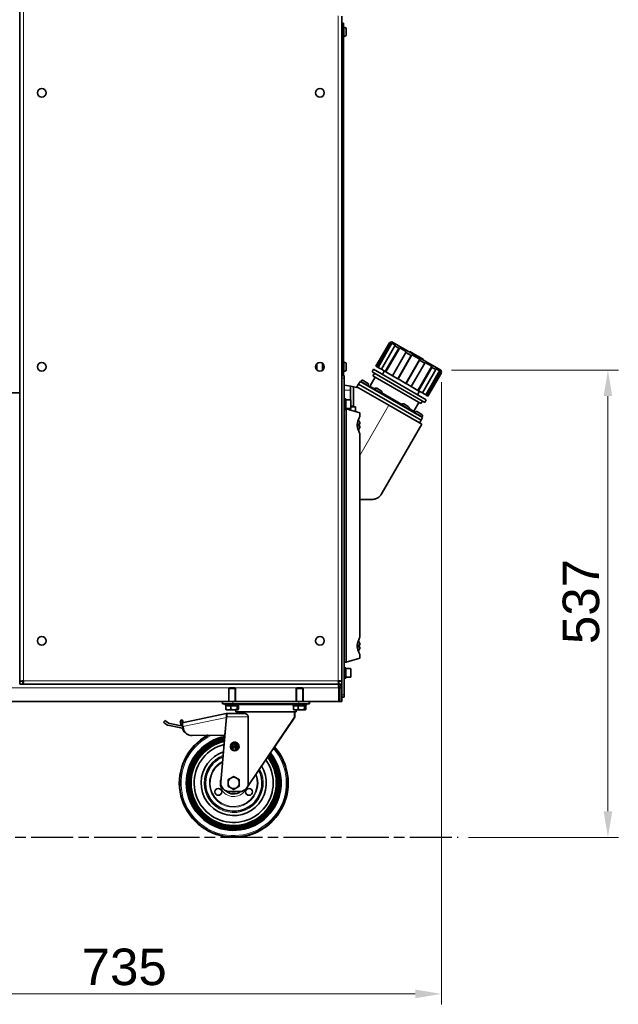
# Model space of a CAD drawing. Header units: millimetres. Extents: x 0 to 5040, y 0 to 3564.
# Tile 41 of 43: x 3025 to 3713, y 1543 to 2675. Entities that reach past the tile are written whole.
import ezdxf

# ---------------------------------------------------------------- set-up
doc = ezdxf.new("R2010")
doc.units = ezdxf.units.MM
doc.header["$LTSCALE"] = 12
doc.linetypes.add('CHAIN', pattern=[0.3543, 0.2362, -0.0295, 0.0591, -0.0295])
doc.linetypes.add('DOUBLE_DASH_CHAIN', pattern=[1.2403, 0.6614, -0.0827, 0.1654, -0.0827, 0.1654, -0.0827])
for name, color, linetype, lineweight, true_color in [('Filettatura(ISO)', 3, 'Continuous', 9, 0x00ff00), ('Quote(ISO)', 7, 'Continuous', 25, 0x80ff00), ('Spigoli tangenti visibili(ISO)', 7, 'Continuous', 15, 0x00803f)]:
    doc.layers.add(name, color=color, linetype=linetype, lineweight=lineweight, true_color=true_color)
doc.layers.add('Piano di lavoro(ISO)', color=7, linetype='DOUBLE_DASH_CHAIN', lineweight=25)
doc.layers.add('Spigoli visibili(ISO)', color=7, linetype='Continuous', lineweight=35)
doc.styles.add('Corrente-BSI', font='arial.ttf')
doc.dimstyles.new('DEFAULT-ISO', dxfattribs={"dimscale": 12, "dimtxt": 3.5, "dimasz": 2.5, "dimexe": 1, "dimexo": 1, "dimgap": 0.762, "dimtad": 1, "dimtoh": 1, "dimrnd": 1e-08, "dimtxsty": 'Corrente-BSI', "dimcen": 0.09, "dimdle": 10, "dimclrd": 7, "dimclre": 7, "dimclrt": 7, "dimazin": 2, "dimtfac": 0.571429, "dimtmove": 0, "dimatfit": 3, "dimfxl": 1, "dimtolj": 1, "dimlwd": 5, "dimlwe": 5, "dimarcsym": 0})

# ---------------------------------------------------------------- blocks, each defined once
blk = doc.blocks.new('*D14')
at = {"layer": 'Defpoints', "color": 0, "linetype": 'Continuous', "transparency": 16777216}
for p in [(3509, 2272.1), (3701, 2272.1), (3528.8, 1734.8)]:
    blk.add_point(p, dxfattribs=at)
at = {"layer": 'Quote(ISO)', "color": 7, "linetype": 'Continuous', "lineweight": 5, "transparency": 16777216}
for p, q in [((3521, 2272.1), (3713, 2272.1)), ((3701, 1764.8), (3701, 2242.1)), ((3540.8, 1734.8), (3713, 1734.8))]:
    blk.add_line(p, q, dxfattribs=at)
at = {"layer": 'Quote(ISO)', "color": 7, "linetype": 'Continuous', "transparency": 16777216}
for points in [[(3696, 2242.1), (3706, 2242.1), (3701, 2272.1)], [(3696, 1764.8), (3706, 1764.8), (3701, 1734.8)]]:
    blk.add_solid(points, dxfattribs=at)
at = {"layer": 'Quote(ISO)', "color": 7, "linetype": 'Continuous', "lineweight": 9, "transparency": 16777216, "insert": (3648.9, 1957), "char_height": 42, "attachment_point": 1, "rotation": 90, "style": 'Corrente-BSI'}
blk.add_mtext('\\A1;537', dxfattribs=at)
blk = doc.blocks.new('*D15')
at = {"layer": 'Defpoints', "color": 0, "linetype": 'Continuous', "transparency": 16777216}
for p in [(3509.5, 2270), (2774.9, 1890.8), (3509.5, 1554.8)]:
    blk.add_point(p, dxfattribs=at)
at = {"layer": 'Quote(ISO)', "color": 7, "linetype": 'Continuous', "lineweight": 5, "transparency": 16777216}
for p, q in [((3509.5, 2258), (3509.5, 1542.8)), ((2774.9, 1878.8), (2774.9, 1542.8)), ((2804.9, 1554.8), (3479.5, 1554.8))]:
    blk.add_line(p, q, dxfattribs=at)
at = {"layer": 'Quote(ISO)', "color": 7, "linetype": 'Continuous', "transparency": 16777216}
for points in [[(2804.9, 1559.8), (2804.9, 1549.8), (2774.9, 1554.8)], [(3479.5, 1559.8), (3479.5, 1549.8), (3509.5, 1554.8)]]:
    blk.add_solid(points, dxfattribs=at)
at = {"layer": 'Quote(ISO)', "color": 7, "linetype": 'Continuous', "lineweight": 9, "transparency": 16777216, "insert": (3095.8, 1606.9), "char_height": 42, "attachment_point": 1, "style": 'Corrente-BSI'}
blk.add_mtext('\\A1;735', dxfattribs=at)
blk = doc.blocks.new('*D16')
at = {"layer": 'Defpoints', "color": 0, "linetype": 'Continuous', "transparency": 16777216}
for p in [(2510.9, 2955.8), (3028.3, 2955.8), (2674.5, 1734.8)]:
    blk.add_point(p, dxfattribs=at)
at = {"layer": 'Quote(ISO)', "color": 7, "linetype": 'Continuous', "lineweight": 5, "transparency": 16777216}
for p, q in [((3016.3, 2955.8), (2498.9, 2955.8)), ((2510.9, 1764.8), (2510.9, 2925.8)), ((2662.5, 1734.8), (2498.9, 1734.8))]:
    blk.add_line(p, q, dxfattribs=at)
at = {"layer": 'Quote(ISO)', "color": 7, "linetype": 'Continuous', "transparency": 16777216}
for points in [[(2505.9, 2925.8), (2515.9, 2925.8), (2510.9, 2955.8)], [(2505.9, 1764.8), (2515.9, 1764.8), (2510.9, 1734.8)]]:
    blk.add_solid(points, dxfattribs=at)
at = {"layer": 'Quote(ISO)', "color": 7, "linetype": 'Continuous', "lineweight": 9, "transparency": 16777216, "insert": (2459.5, 2288.6), "char_height": 42, "attachment_point": 1, "rotation": 90, "style": 'Corrente-BSI'}
blk.add_mtext('\\A1;1221', dxfattribs=at)

msp = doc.modelspace()

# ---------------------------------------------------------------- linework, layer by layer
at = {"layer": 'Filettatura(ISO)'}
for p, q in [((3265.603, 1906.708), (3265.603, 1890.831)), ((3272.115, 1890.831), (3272.115, 1906.708)), ((3343.103, 1906.708), (3343.103, 1890.831)), ((3349.615, 1890.831), (3349.615, 1906.708))]:
    msp.add_line(p, q, dxfattribs=at)
at = {"layer": 'Piano di lavoro(ISO)', "linetype": 'CHAIN', "ltscale": 17.075924}
msp.add_line((2674.537, 1734.831), (3528.782, 1734.831), dxfattribs=at)
at = {"layer": 'Spigoli tangenti visibili(ISO)'}
for p, q in [((3028.859, 2951.831), (3028.859, 1914.831)), ((3390.859, 1914.831), (3390.859, 2679.174)), ((3394.859, 2667.831), (3396.859, 2667.831)), ((3397.599, 2655.581), (3397.599, 2666.081)), ((3478.852, 2289.439), (3479.102, 2289.872)), ((3482.766, 2287.179), (3483.016, 2287.612)), ((3366.459, 2279.497), (3366.459, 2272.165)), ((3397.599, 2270.581), (3397.599, 2281.081)), ((3396.859, 2268.831), (3394.859, 2268.831)), ((3394.859, 2262.831), (3397.859, 2262.831)), ((3417.068, 2259.407), (3425.295, 2254.657)), ((3427.494, 2253.965), (3432.968, 2250.804)), ((3404.859, 2248.831), (3397.859, 2248.831)), ((3432.657, 2250.407), (3440.884, 2245.657)), ((3441.073, 2246.125), (3464.145, 2232.804)), ((3404.859, 2227.831), (3404.859, 2237.831)), ((3449.224, 2231.604), (3415.859, 2173.814)), ((3463.834, 2232.407), (3472.061, 2227.657)), ((3410.259, 2224.544), (3410.259, 2229.831)), ((3472.249, 2228.125), (3477.723, 2224.965)), ((3479.422, 2223.407), (3487.649, 2218.657)), ((3404.859, 1918.831), (3404.859, 1928.831)), ((3028.859, 1914.831), (3390.859, 1914.831)), ((3391.445, 1906.831), (2778.273, 1906.831)), ((3392.859, 1904.831), (3391.445, 1904.831)), ((3269.609, 1888.331), (3269.609, 1890.831)), ((3345.609, 1888.331), (3345.609, 1890.831)), ((3392.859, 1894.831), (3391.445, 1894.831)), ((3397.859, 1898.831), (3394.859, 1898.831)), ((3338.359, 1887.918), (3276.859, 1887.918)), ((3262.296, 1872.771), (3212.268, 1862.137)), ((3262.443, 1872.749), (3262.292, 1872.716)), ((3262.494, 1873.331), (3287.286, 1873.331))]:
    msp.add_line(p, q, dxfattribs=at)
for radius, start, end in [(61.858, 117.634757, 41.350008), (60.514, 114.97325, 41.017867), (34, 110.649059, 28.63561), (27.99, 116.72628, 22.067925), (27.05, 117.965849, 20.719652), (15.7, 154.678637, 334.77851), (10.7, 249.160306, 290.839694)]:
    msp.add_arc((3270.609, 1797.331), radius, start, end, dxfattribs=at)
at = {"layer": 'Spigoli visibili(ISO)'}
for p, q in [((3024.859, 2245.831), (3024.859, 2952.417)), ((3394.859, 2678.92), (3394.859, 2670.429)), ((3396.859, 2670.831), (3394.859, 2670.831)), ((3394.859, 2667.831), (3394.859, 2670.429)), ((3394.859, 2667.831), (3394.859, 2268.831)), ((3396.859, 2670.831), (3396.859, 2667.831)), ((3396.859, 2268.831), (3396.859, 2667.831)), ((3397.599, 2666.081), (3396.859, 2666.081)), ((3400.159, 2663.521), (3400.159, 2658.141)), ((3397.599, 2655.581), (3396.859, 2655.581)), ((3434.121, 2276.581), (3449.621, 2303.428)), ((3435.761, 2275.634), (3451.261, 2302.481)), ((3436.619, 2275.139), (3452.619, 2302.852)), ((3440.503, 2272.897), (3456.003, 2299.744)), ((3449.621, 2303.428), (3451.261, 2302.481)), ((3450.614, 2304.01), (3450.409, 2303.655)), ((3452.663, 2304.559), (3450.614, 2304.01)), ((3450.614, 2304.01), (3450.955, 2303.812)), ((3452.619, 2302.852), (3457.09, 2300.271)), ((3508.955, 2272.059), (3452.663, 2304.559)), ((3456.003, 2299.744), (3460.483, 2297.157)), ((3444.983, 2270.31), (3460.483, 2297.157)), ((3445.635, 2269.934), (3461.635, 2297.646)), ((3453.196, 2265.568), (3468.696, 2292.415)), ((3459.317, 2262.034), (3474.817, 2288.881)), ((3459.588, 2261.878), (3475.588, 2289.591)), ((3461.635, 2297.646), (3469.379, 2293.176)), ((3468.696, 2292.415), (3474.817, 2288.881)), ((3473.237, 2293.258), (3472.987, 2292.825)), ((3479.102, 2289.872), (3473.237, 2293.258)), ((3475.588, 2289.591), (3484.529, 2284.428)), ((3479.102, 2289.872), (3483.016, 2287.612)), ((3488.881, 2284.226), (3483.016, 2287.612)), ((3365.459, 2273.456), (3365.459, 2278.206)), ((3372.859, 2271.831), (3372.859, 2279.831)), ((3372.859, 2279.181), (3373.571, 2279.181)), ((3397.599, 2281.081), (3396.859, 2281.081)), ((3400.159, 2278.521), (3400.159, 2273.141)), ((3435.761, 2275.634), (3434.121, 2276.581)), ((3435.761, 2275.634), (3436.619, 2275.139)), ((3468.529, 2256.716), (3484.529, 2284.428)), ((3468.8, 2256.559), (3484.3, 2283.406)), ((3474.921, 2253.025), (3490.421, 2279.872)), ((3482.482, 2248.66), (3498.482, 2276.373)), ((3484.3, 2283.406), (3490.421, 2279.872)), ((3488.881, 2284.226), (3488.631, 2283.792)), ((3490.739, 2280.843), (3498.482, 2276.373)), ((3394.859, 2266.233), (3394.859, 2268.831)), ((3394.859, 2266.233), (3394.859, 2265.831)), ((3394.859, 2262.831), (3394.859, 2265.831)), ((3397.859, 2265.831), (3394.859, 2265.831)), ((3397.599, 2270.581), (3396.859, 2270.581)), ((3396.859, 2268.831), (3396.859, 2265.831)), ((3397.859, 2265.831), (3397.859, 2262.831)), ((3431.498, 2272.9), (3429.748, 2269.869)), ((3490.37, 2234.869), (3429.748, 2269.869)), ((3432.503, 2268.278), (3430.803, 2265.333)), ((3485.914, 2233.515), (3430.803, 2265.333)), ((3492.12, 2237.9), (3431.498, 2272.9)), ((3440.503, 2272.897), (3436.619, 2275.139)), ((3444.983, 2270.31), (3440.503, 2272.897)), ((3443.851, 2270.963), (3441.601, 2267.066)), ((3444.983, 2270.31), (3445.635, 2269.934)), ((3453.196, 2265.568), (3445.635, 2269.934)), ((3459.317, 2262.034), (3453.196, 2265.568)), ((3483.134, 2248.284), (3498.634, 2275.13)), ((3487.615, 2245.697), (3503.115, 2272.544)), ((3491.498, 2243.454), (3507.498, 2271.167)), ((3492.356, 2242.959), (3507.856, 2269.806)), ((3493.996, 2242.012), (3509.496, 2268.859)), ((3498.634, 2275.13), (3503.115, 2272.544)), ((3503.028, 2273.748), (3507.498, 2271.167)), ((3507.856, 2269.806), (3509.496, 2268.859)), ((3508.955, 2272.059), (3509.504, 2270.01)), ((3509.162, 2270.207), (3509.504, 2270.01)), ((3509.504, 2270.01), (3509.299, 2269.655)), ((3394.859, 2262.831), (3394.859, 1898.831)), ((3397.859, 1898.831), (3397.859, 2262.831)), ((3405.361, 2253.434), (3397.859, 2254.821)), ((3405.361, 2253.434), (3408.359, 2252.879)), ((3408.359, 2229.831), (3408.359, 2252.879)), ((3414.266, 2251.787), (3408.359, 2252.879)), ((3412.419, 2252.854), (3414.169, 2255.885)), ((3412.419, 2252.854), (3414.266, 2251.787)), ((3414.169, 2255.885), (3415.919, 2258.916)), ((3414.169, 2255.885), (3486.049, 2214.385)), ((3414.169, 2255.885), (3486.049, 2214.385)), ((3415.919, 2258.916), (3487.799, 2217.416)), ((3416.568, 2258.541), (3417.068, 2259.407)), ((3419.527, 2260.066), (3424.637, 2257.116)), ((3424.795, 2253.791), (3425.295, 2254.657)), ((3427.494, 2253.965), (3433.244, 2263.924)), ((3459.317, 2262.034), (3459.588, 2261.878)), ((3468.529, 2256.716), (3459.588, 2261.878)), ((3468.529, 2256.716), (3468.8, 2256.559)), ((3474.921, 2253.025), (3468.8, 2256.559)), ((3482.482, 2248.66), (3474.921, 2253.025)), ((3024.859, 2245.831), (2799.859, 2245.831)), ((3024.859, 1914.245), (3024.859, 2245.831)), ((3404.859, 2248.831), (3404.859, 2237.831)), ((3449.224, 2231.604), (3414.266, 2251.787)), ((3432.157, 2249.541), (3432.657, 2250.407)), ((3435.116, 2251.066), (3440.225, 2248.116)), ((3440.384, 2244.791), (3440.884, 2245.657)), ((3484.266, 2247.63), (3482.016, 2243.733)), ((3482.482, 2248.66), (3483.134, 2248.284)), ((3487.615, 2245.697), (3483.134, 2248.284)), ((3491.498, 2243.454), (3487.615, 2245.697)), ((3491.498, 2243.454), (3492.356, 2242.959)), ((3493.996, 2242.012), (3492.356, 2242.959)), ((3397.859, 2238.831), (3399.459, 2238.831)), ((3399.459, 2238.831), (3399.459, 2226.831)), ((3404.859, 2237.831), (3399.459, 2237.831)), ((3405.459, 2237.231), (3405.459, 2228.431)), ((3405.459, 2230.491), (3407.192, 2230.491)), ((3449.224, 2231.604), (3486.896, 2209.854)), ((3463.334, 2231.541), (3463.834, 2232.407)), ((3466.292, 2233.066), (3471.402, 2230.116)), ((3477.723, 2224.965), (3483.473, 2234.924)), ((3487.614, 2236.459), (3485.914, 2233.515)), ((3492.12, 2237.9), (3490.37, 2234.869)), ((3397.859, 2226.831), (3399.459, 2226.831)), ((3404.859, 2227.831), (3399.459, 2227.831)), ((3399.459, 2227.331), (3399.859, 2227.331)), ((3415.859, 2223.044), (3399.859, 2227.331)), ((3399.859, 2227.331), (3399.859, 1936.331)), ((3404.859, 2225.991), (3404.859, 2227.831)), ((3410.259, 2229.831), (3405.459, 2229.831)), ((3410.859, 2229.231), (3410.859, 2224.384)), ((3415.859, 2218.831), (3415.859, 2223.044)), ((3471.561, 2226.791), (3472.061, 2227.657)), ((3478.922, 2222.541), (3479.422, 2223.407)), ((3481.881, 2224.066), (3486.99, 2221.116)), ((3415.815, 2209.831), (3412.77, 2209.831)), ((3415.815, 2207.831), (3412.77, 2207.831)), ((3440.18, 2128.94), (3486.896, 2209.854)), ((3484.299, 2211.354), (3486.049, 2214.385)), ((3486.049, 2214.385), (3487.799, 2217.416)), ((3487.149, 2217.791), (3487.649, 2218.657)), ((3415.859, 1964.831), (3415.859, 2198.831)), ((3430.298, 2123.321), (3415.859, 2123.321)), ((3415.815, 1955.831), (3412.77, 1955.831)), ((3415.815, 1953.831), (3412.77, 1953.831)), ((3413.359, 1955.831), (3413.359, 1953.831)), ((3397.859, 1936.331), (3399.859, 1936.331)), ((3399.859, 1936.331), (3415.859, 1940.618)), ((3415.859, 1940.618), (3415.859, 1944.831)), ((3397.859, 1929.831), (3399.459, 1929.831)), ((3399.459, 1929.831), (3399.459, 1917.831)), ((3404.859, 1928.831), (3399.459, 1928.831)), ((3405.459, 1928.231), (3405.459, 1919.431)), ((3024.859, 1914.245), (3024.859, 1910.831)), ((3026.859, 1914.245), (3024.859, 1914.245)), ((3392.859, 1914.245), (3390.97, 1914.245)), ((3392.859, 1914.245), (3394.859, 1914.245)), ((3397.859, 1917.831), (3399.459, 1917.831)), ((3404.859, 1918.831), (3399.459, 1918.831)), ((3024.516, 1910.831), (3390.859, 1910.831)), ((3028.273, 1912.831), (3028.273, 1910.831)), ((3391.445, 1910.831), (3028.273, 1910.831)), ((3265.626, 1906.731), (3264.859, 1905.964)), ((3272.859, 1905.964), (3264.859, 1905.964)), ((3264.859, 1890.831), (3264.859, 1905.964)), ((3265.626, 1906.731), (3272.092, 1906.731)), ((3272.092, 1906.731), (3272.859, 1905.964)), ((3272.859, 1890.831), (3272.859, 1905.964)), ((3343.126, 1906.731), (3342.359, 1905.964)), ((3350.359, 1905.964), (3342.359, 1905.964)), ((3342.359, 1890.831), (3342.359, 1905.964)), ((3343.126, 1906.731), (3349.592, 1906.731)), ((3349.592, 1906.731), (3350.359, 1905.964)), ((3350.359, 1890.831), (3350.359, 1905.964)), ((3391.445, 1912.831), (3391.445, 1910.831)), ((3394.859, 1910.831), (3391.445, 1910.831)), ((3391.445, 1906.831), (3391.445, 1890.831)), ((3391.445, 1906.831), (3392.859, 1906.831)), ((3392.859, 1906.831), (3392.859, 1890.831)), ((3392.859, 1906.831), (3394.859, 1906.831)), ((3257.609, 1890.831), (2912.109, 1890.831)), ((3269.609, 1890.831), (3257.609, 1890.831)), ((3257.609, 1888.331), (3257.609, 1890.831)), ((3269.609, 1890.831), (3345.609, 1890.831)), ((3357.609, 1890.831), (3345.609, 1890.831)), ((3357.609, 1888.331), (3357.609, 1890.831)), ((3391.445, 1890.831), (3357.609, 1890.831)), ((3357.859, 1888.331), (3357.859, 1890.831)), ((3392.859, 1890.831), (3391.445, 1890.831)), ((3392.859, 1890.831), (3394.859, 1890.831)), ((3394.859, 1895.831), (3394.859, 1898.831)), ((3394.859, 1895.831), (3397.859, 1895.831)), ((3394.859, 1890.831), (3394.859, 1895.831)), ((3397.859, 1898.831), (3397.859, 1895.831)), ((3269.609, 1888.331), (3257.609, 1888.331)), ((3260.859, 1888.331), (3260.859, 1886.731)), ((3276.859, 1886.731), (3260.859, 1886.731)), ((3261.738, 1886.131), (3261.738, 1882.012)), ((3261.738, 1886.131), (3267.354, 1886.131)), ((3262.359, 1881.431), (3262.224, 1881.509)), ((3262.359, 1881.431), (3264.546, 1881.431)), ((3263.044, 1886.131), (3263.044, 1886.731)), ((3264.546, 1881.431), (3270.914, 1881.431)), ((3267.354, 1886.131), (3267.354, 1882.012)), ((3267.354, 1886.131), (3274.474, 1886.131)), ((3269.609, 1888.331), (3345.609, 1888.331)), ((3270.914, 1881.431), (3275.227, 1881.431)), ((3273.107, 1879.031), (3272.684, 1881.431)), ((3274.474, 1886.131), (3275.979, 1886.131)), ((3274.474, 1886.131), (3274.474, 1882.012)), ((3274.674, 1886.131), (3274.674, 1886.731)), ((3275.227, 1881.431), (3275.359, 1881.431)), ((3275.359, 1881.431), (3275.493, 1881.509)), ((3275.979, 1886.131), (3275.979, 1882.012)), ((3276.859, 1888.331), (3276.859, 1886.731)), ((3338.359, 1887.531), (3276.859, 1887.531)), ((3338.359, 1888.331), (3338.359, 1886.731)), ((3354.359, 1886.731), (3338.359, 1886.731)), ((3339.238, 1886.131), (3339.238, 1882.012)), ((3339.238, 1886.131), (3344.854, 1886.131)), ((3339.859, 1881.431), (3339.724, 1881.509)), ((3339.859, 1881.431), (3342.046, 1881.431)), ((3340.544, 1886.131), (3340.544, 1886.731)), ((3342.046, 1881.431), (3348.414, 1881.431)), ((3342.11, 1879.031), (3342.533, 1881.431)), ((3342.36, 1879.031), (3342.783, 1881.431)), ((3344.854, 1886.131), (3344.854, 1882.012)), ((3344.854, 1886.131), (3351.974, 1886.131)), ((3357.609, 1888.331), (3345.609, 1888.331)), ((3348.414, 1881.431), (3352.727, 1881.431)), ((3351.974, 1886.131), (3353.479, 1886.131)), ((3351.974, 1886.131), (3351.974, 1882.012)), ((3352.174, 1886.131), (3352.174, 1886.731)), ((3352.424, 1886.131), (3352.424, 1886.731)), ((3352.727, 1881.431), (3352.859, 1881.431)), ((3352.859, 1881.431), (3352.993, 1881.509)), ((3352.859, 1881.431), (3352.977, 1881.431)), ((3352.977, 1881.431), (3353.109, 1881.431)), ((3353.109, 1881.431), (3353.243, 1881.509)), ((3353.479, 1886.131), (3353.729, 1886.131)), ((3353.479, 1886.131), (3353.479, 1882.012)), ((3353.729, 1886.131), (3353.729, 1882.012)), ((3354.359, 1888.331), (3354.359, 1886.731)), ((3357.859, 1888.331), (3357.609, 1888.331)), ((3191.716, 1869.273), (3190.063, 1867.397)), ((3195.303, 1866.111), (3191.716, 1869.273)), ((3191.966, 1869.273), (3191.857, 1869.149)), ((3195.553, 1866.111), (3191.966, 1869.273)), ((3210.375, 1869.725), (3209.451, 1867.951)), ((3212.149, 1868.8), (3210.375, 1869.725)), ((3210.625, 1869.725), (3210.572, 1869.622)), ((3212.399, 1868.8), (3210.625, 1869.725)), ((3211.229, 1867.028), (3212.149, 1868.8)), ((3262.108, 1877.331), (3211.333, 1866.538)), ((3211.479, 1867.028), (3212.399, 1868.8)), ((3255.905, 1798.205), (3262.494, 1873.331)), ((3260.519, 1852.457), (3262.296, 1872.771)), ((3262.07, 1868.487), (3261.921, 1868.484)), ((3262.609, 1877.331), (3262.108, 1877.331)), ((3262.108, 1877.331), (3262.524, 1875.375)), ((3262.524, 1875.375), (3262.296, 1872.771)), ((3262.345, 1873.331), (3262.494, 1873.331)), ((3262.494, 1873.331), (3262.609, 1874.634)), ((3262.609, 1877.331), (3283.012, 1877.331)), ((3262.609, 1874.634), (3262.609, 1877.331)), ((3342.11, 1879.031), (3273.107, 1879.031)), ((3274.609, 1879.031), (3274.609, 1877.331)), ((3287.286, 1873.331), (3287.286, 1794.133)), ((3340.609, 1873.091), (3287.286, 1794.133)), ((3340.859, 1873.091), (3317.558, 1838.587)), ((3340.609, 1879.031), (3340.609, 1873.091)), ((3340.859, 1879.031), (3340.859, 1873.091)), ((3342.36, 1879.031), (3342.11, 1879.031)), ((3190.063, 1867.397), (3193.55, 1864.324)), ((3194.941, 1863.634), (3211.691, 1860.261)), ((3212.144, 1862.719), (3195.303, 1866.111)), ((3210.403, 1863.12), (3195.553, 1866.111)), ((3209.272, 1866.595), (3209.812, 1864.154)), ((3211.333, 1866.538), (3211.229, 1867.028)), ((3212.268, 1862.137), (3211.333, 1866.538)), ((3211.572, 1866.589), (3211.479, 1867.028)), ((3211.691, 1860.261), (3212.829, 1857.197)), ((3212.268, 1862.137), (3212.783, 1859.717)), ((3222.739, 1851.798), (3260.519, 1852.457)), ((3222.989, 1851.798), (3240.505, 1852.103)), ((3260.519, 1852.457), (3260.666, 1852.488)), ((3267.289, 1839.941), (3266.11, 1838.72)), ((3266.11, 1838.72), (3266.805, 1838.733)), ((3266.989, 1840.541), (3269.589, 1840.541)), ((3268.509, 1838.762), (3267.289, 1839.941)), ((3267.808, 1838.75), (3268.509, 1838.762)), ((3269.589, 1841.541), (3268.589, 1841.541)), ((3269.589, 1842.141), (3269.589, 1841.541)), ((3270.589, 1842.141), (3269.589, 1842.141)), ((3269.589, 1840.541), (3269.589, 1836.941)), ((3269.589, 1836.941), (3270.589, 1836.941)), ((3270.589, 1841.541), (3270.589, 1842.141)), ((3273.389, 1841.541), (3270.589, 1841.541)), ((3270.589, 1840.541), (3273.389, 1840.541)), ((3270.589, 1836.941), (3270.589, 1840.541)), ((3270.989, 1839.541), (3270.989, 1838.341)), ((3273.389, 1839.541), (3270.989, 1839.541)), ((3270.989, 1838.341), (3272.989, 1836.941)), ((3272.447, 1838.541), (3273.389, 1838.541)), ((3274.732, 1836.941), (3272.447, 1838.541)), ((3272.989, 1836.941), (3274.732, 1836.941)), ((3287.286, 1794.133), (3285.667, 1791.735)), ((3265.867, 1787.331), (3277.379, 1787.331))]:
    msp.add_line(p, q, dxfattribs=at)
for centre, radius in [((3049.859, 2590.831), 5), ((3369.859, 2590.831), 5), ((3049.859, 2275.831), 5), ((3369.859, 2275.831), 5), ((3049.859, 1960.831), 5), ((3369.859, 1960.831), 5), ((3252.855, 1787.081), 3.98), ((3288.362, 1787.081), 3.98)]:
    msp.add_circle(centre, radius, dxfattribs=at)
for centre, radius, start, end in [((3397.599, 2663.521), 2.56, 0, 90), ((3397.599, 2658.141), 2.56, 270, 0), ((3397.599, 2278.521), 2.56, 0, 90), ((3397.599, 2273.141), 2.56, 270, 0), ((3418.627, 2258.507), 1.8, 60, 150), ((3423.737, 2255.557), 1.8, 330, 60), ((3426.195, 2254.715), 1.5, 240, 330), ((3434.216, 2249.507), 1.8, 60, 150), ((3439.325, 2246.557), 1.8, 330, 60), ((3404.859, 2237.231), 0.6, 0, 90), ((3465.392, 2231.507), 1.8, 60, 150), ((3404.859, 2228.431), 0.6, 270, 0), ((3410.259, 2229.231), 0.6, 0, 90), ((3470.502, 2228.557), 1.8, 330, 60), ((3479.023, 2224.215), 1.5, 150, 240), ((3480.981, 2222.507), 1.8, 60, 150), ((3486.09, 2219.557), 1.8, 330, 60), ((3404.334, 2208.831), 11.525, 4.977694, 32.769136), ((3404.334, 2208.831), 11.525, 327.230864, 355.022306), ((3404.334, 1954.831), 11.525, 4.977694, 32.769136), ((3404.334, 1954.831), 11.525, 327.230864, 355.022306), ((3404.859, 1928.231), 0.6, 0, 90), ((3404.859, 1919.431), 0.6, 270, 0), ((3211.225, 1867.027), 2, 152.473946, 192.473946), ((3195.533, 1866.575), 3, 228.612338, 258.612338), ((3211.765, 1864.586), 2, 192.473946, 229.931121), ((3222.564, 1861.796), 10, 192, 271), ((3214.891, 1857.962), 2.2, 200.373213, 261.658448), ((3270.609, 1797.331), 62.5, 118.785475, 41.503475), ((3270.609, 1797.331), 62.343, 118.509791, 41.466172), ((3270.609, 1797.331), 62.098, 118.07298, 41.407757), ((3270.609, 1797.331), 54.5, 100.661276, 39.32276), ((3270.609, 1797.331), 53.527, 100.953661, 39.011206), ((3270.609, 1797.331), 52.231, 101.360992, 38.577066), ((3270.609, 1797.331), 51.258, 101.680739, 38.236187), ((3270.609, 1797.331), 49.962, 102.127148, 37.760145), ((3222.814, 1861.796), 10, 269.283646, 271), ((3270.609, 1797.331), 48.989, 102.478358, 37.385512), ((3270.609, 1797.331), 45.475, 103.878811, 35.890636), ((3271.789, 1839.141), 5, 184.68765, 163.739795), ((3271.789, 1839.141), 4, 185.611357, 143.130102), ((3270.859, 1797.331), 62.5, 269.885386, 41.503475), ((3273.389, 1840.041), 1.5, 270, 90), ((3273.389, 1840.041), 0.5, 270, 90), ((3270.859, 1797.331), 62.343, 308.903319, 41.466172), ((3270.609, 1797.331), 37.5, 108.106078, 31.366912), ((3270.609, 1797.331), 32.5, 111.926517, 27.260178), ((3270.609, 1797.331), 6.5, 120, 180), ((3270.609, 1797.331), 6.5, 60, 120), ((3270.609, 1797.331), 6.5, 0, 60), ((3265.867, 1797.331), 10, 174.987129, 270), ((3270.609, 1797.331), 6.5, 180, 240), ((3270.609, 1797.331), 6.5, 240, 300), ((3270.609, 1797.331), 6.5, 300, 0), ((3277.379, 1797.331), 10, 270, 325.967771), ((3270.609, 1797.331), 12.7, 225.93009, 308.5319)]:
    msp.add_arc(centre, radius, start, end, dxfattribs=at)
for centre, major_axis, start_param, end_param in [((3406.259, 2248.831), (0, -6), 3.83805458, 4.71238898), ((3406.609, 2224.491), (0, -6.5), 2.53490045, 2.74680153)]:
    msp.add_ellipse(centre, major_axis=major_axis, ratio=0.23333333, start_param=start_param, end_param=end_param, dxfattribs=at)
for points in [[(3449.621, 2303.428), (3450.066, 2303.556), (3450.51, 2303.684), (3450.955, 2303.812)], [(3452.619, 2302.852), (3452.166, 2302.728), (3451.714, 2302.605), (3451.261, 2302.481)], [(3456.003, 2299.744), (3456.365, 2299.919), (3456.727, 2300.095), (3457.09, 2300.271)], [(3461.635, 2297.646), (3461.251, 2297.483), (3460.867, 2297.32), (3460.483, 2297.157)], [(3468.696, 2292.415), (3468.924, 2292.669), (3469.151, 2292.922), (3469.379, 2293.176)], [(3475.588, 2289.591), (3475.331, 2289.354), (3475.074, 2289.118), (3474.817, 2288.881)], [(3484.3, 2283.406), (3484.377, 2283.747), (3484.453, 2284.088), (3484.529, 2284.428)], [(3490.739, 2280.843), (3490.633, 2280.52), (3490.527, 2280.196), (3490.421, 2279.872)], [(3498.634, 2275.13), (3498.583, 2275.545), (3498.533, 2275.959), (3498.482, 2276.373)], [(3503.028, 2273.748), (3503.057, 2273.347), (3503.086, 2272.945), (3503.115, 2272.544)], [(3507.856, 2269.806), (3507.737, 2270.26), (3507.618, 2270.714), (3507.498, 2271.167)], [(3509.162, 2270.207), (3509.274, 2269.757), (3509.385, 2269.308), (3509.496, 2268.859)]]:
    msp.add_open_spline(points, degree=3, dxfattribs=at)
for points, knots in [([(3415.859, 2218.831), (3415.859, 2218.831), (3415.705, 2218.568), (3415.15, 2217.537), (3414.755, 2216.771), (3413.989, 2215.029), (3413.561, 2213.925), (3413.086, 2212.088), (3412.956, 2211.445), (3412.78, 2210.14), (3412.735, 2209.478), (3412.735, 2208.184), (3412.78, 2207.522), (3412.956, 2206.218), (3413.086, 2205.575), (3413.561, 2203.737), (3413.989, 2202.634), (3414.755, 2200.891), (3415.15, 2200.125), (3415.705, 2199.095), (3415.859, 2198.831), (3415.859, 2198.831)], [1.54860894, 1.54860894, 1.54860894, 1.54860894, 1.93479201, 1.93479201, 2.32097509, 2.32097509, 2.70909648, 2.70909648, 2.90315718, 2.90315718, 3.09721787, 3.09721787, 3.29127857, 3.29127857, 3.48533926, 3.48533926, 3.87346065, 3.87346065, 4.25964373, 4.25964373, 4.64582681, 4.64582681, 4.64582681, 4.64582681]), ([(3440.18, 2128.94), (3440.18, 2128.94), (3440.171, 2128.924), (3440.146, 2128.883), (3440.132, 2128.859), (3440.085, 2128.783), (3440.052, 2128.729), (3439.947, 2128.564), (3439.873, 2128.451), (3439.643, 2128.113), (3439.474, 2127.884), (3438.94, 2127.212), (3438.528, 2126.766), (3437.178, 2125.526), (3436.069, 2124.785), (3433.61, 2123.727), (3432.219, 2123.383), (3430.578, 2123.324), (3430.438, 2123.321), (3430.298, 2123.321)], [-5.54050213, -5.54050213, -5.54050213, -5.54050213, -5.51443838, -5.51443838, -5.48837463, -5.48837463, -5.43624713, -5.43624713, -5.33199213, -5.33199213, -5.12348213, -5.12348213, -4.70646213, -4.70646213, -3.87242212, -3.87242212, -3.03838212, -3.03838212, -2.96146915, -2.96146915, -2.96146915, -2.96146915]), ([(3415.859, 1964.831), (3415.859, 1964.831), (3415.705, 1964.568), (3415.15, 1963.537), (3414.755, 1962.771), (3413.989, 1961.029), (3413.561, 1959.925), (3413.086, 1958.088), (3412.956, 1957.445), (3412.78, 1956.14), (3412.735, 1955.478), (3412.735, 1954.184), (3412.78, 1953.522), (3412.956, 1952.218), (3413.086, 1951.575), (3413.561, 1949.737), (3413.989, 1948.634), (3414.755, 1946.891), (3415.15, 1946.125), (3415.705, 1945.095), (3415.859, 1944.831), (3415.859, 1944.831)], [7.74304468, 7.74304468, 7.74304468, 7.74304468, 8.12922776, 8.12922776, 8.51541084, 8.51541084, 8.90353223, 8.90353223, 9.09759292, 9.09759292, 9.29165362, 9.29165362, 9.48571431, 9.48571431, 9.679775, 9.679775, 10.06789639, 10.06789639, 10.45407947, 10.45407947, 10.84026255, 10.84026255, 10.84026255, 10.84026255]), ([(3028.859, 1914.831), (3027.585, 1914.712), (3026.329, 1914.594), (3025.593, 1914.475), (3025.119, 1914.398), (3024.859, 1914.322), (3024.859, 1914.245)], [0, 0, 0, 0, 0.95510012, 0.95510012, 0.95510012, 1.57079633, 1.57079633, 1.57079633, 1.57079633]), ([(3028.859, 1914.831), (3028.102, 1914.69), (3027.364, 1914.549), (3027.045, 1914.408), (3026.923, 1914.354), (3026.859, 1914.299), (3026.859, 1914.245)], [0, 0, 0, 0, 1.13581186, 1.13581186, 1.13581186, 1.57079633, 1.57079633, 1.57079633, 1.57079633]), ([(3028.273, 1910.831), (3028.392, 1910.831), (3028.51, 1911.481), (3028.629, 1912.521), (3028.706, 1913.191), (3028.782, 1914.01), (3028.859, 1914.831)], [0, 0, 0, 0, 0.95510012, 0.95510012, 0.95510012, 1.57079633, 1.57079633, 1.57079633, 1.57079633]), ([(3028.859, 1914.831), (3028.718, 1914.074), (3028.576, 1913.336), (3028.435, 1913.017), (3028.381, 1912.895), (3028.327, 1912.831), (3028.273, 1912.831)], [0, 0, 0, 0, 1.13581186, 1.13581186, 1.13581186, 1.57079633, 1.57079633, 1.57079633, 1.57079633]), ([(3390.859, 1914.831), (3390.977, 1913.558), (3391.096, 1912.301), (3391.215, 1911.566), (3391.291, 1911.092), (3391.368, 1910.831), (3391.445, 1910.831)], [0, 0, 0, 0, 0.95510012, 0.95510012, 0.95510012, 1.57079633, 1.57079633, 1.57079633, 1.57079633]), ([(3390.859, 1914.831), (3391, 1914.074), (3391.141, 1913.336), (3391.282, 1913.017), (3391.336, 1912.895), (3391.39, 1912.831), (3391.445, 1912.831)], [0, 0, 0, 0, 1.13581186, 1.13581186, 1.13581186, 1.57079633, 1.57079633, 1.57079633, 1.57079633]), ([(3394.859, 1914.245), (3394.859, 1914.364), (3394.208, 1914.483), (3393.169, 1914.602), (3392.499, 1914.678), (3391.68, 1914.755), (3390.859, 1914.831)], [0, 0, 0, 0, 0.95510012, 0.95510012, 0.95510012, 1.57079633, 1.57079633, 1.57079633, 1.57079633]), ([(3390.859, 1914.831), (3391.616, 1914.69), (3392.353, 1914.549), (3392.673, 1914.408), (3392.795, 1914.354), (3392.859, 1914.299), (3392.859, 1914.245)], [0, 0, 0, 0, 1.13581186, 1.13581186, 1.13581186, 1.57079633, 1.57079633, 1.57079633, 1.57079633]), ([(3394.859, 1906.831), (3394.859, 1908.105), (3394.208, 1909.361), (3393.169, 1910.097), (3392.499, 1910.571), (3391.68, 1910.831), (3390.859, 1910.831)], [0, 0, 0, 0, 0.95510012, 0.95510012, 0.95510012, 1.57079633, 1.57079633, 1.57079633, 1.57079633]), ([(3390.859, 1910.831), (3390.977, 1910.831), (3391.096, 1910.181), (3391.215, 1909.141), (3391.291, 1908.471), (3391.368, 1907.652), (3391.445, 1906.831)], [0, 0, 0, 0, 0.95510012, 0.95510012, 0.95510012, 1.57079633, 1.57079633, 1.57079633, 1.57079633]), ([(3391.252, 1908.789), (3391.861, 1908.66), (3392.409, 1908.241), (3392.673, 1907.674), (3392.795, 1907.411), (3392.859, 1907.121), (3392.859, 1906.831)], [0.19867749, 0.19867749, 0.19867749, 0.19867749, 1.13581186, 1.13581186, 1.13581186, 1.57079633, 1.57079633, 1.57079633, 1.57079633]), ([(3283.012, 1877.331), (3283.501, 1877.331), (3284.049, 1877.214), (3285.126, 1876.742), (3285.655, 1876.388), (3286.407, 1875.64), (3286.714, 1875.248), (3287.045, 1874.574), (3287.134, 1874.335), (3287.255, 1873.841), (3287.286, 1873.586), (3287.286, 1873.331)], [0.686651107, 0.686651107, 0.686651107, 0.686651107, 0.90689143, 0.90689143, 1.127131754, 1.127131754, 1.279777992, 1.279777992, 1.356101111, 1.356101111, 1.43242423, 1.43242423, 1.43242423, 1.43242423])]:
    msp.add_open_spline(points, degree=3, knots=knots, dxfattribs=at)
for points, weights in [([(3262.224, 1881.509), (3261.996, 1881.64), (3261.738, 1882.012)], [1.01767912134, 1.0239411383, 1]), ([(3261.738, 1882.012), (3263.243, 1881.431), (3264.546, 1881.431)], [1, 1.0379548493, 1]), ([(3264.546, 1881.431), (3265.849, 1881.431), (3267.354, 1882.012)], [1, 1.0379548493, 1]), ([(3267.354, 1882.012), (3269.262, 1881.431), (3270.914, 1881.431)], [1, 1.0379548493, 1]), ([(3270.914, 1881.431), (3272.567, 1881.431), (3274.474, 1882.012)], [1, 1.0379548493, 1]), ([(3274.474, 1882.012), (3274.878, 1881.431), (3275.227, 1881.431)], [1, 1.0379548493, 1]), ([(3275.227, 1881.431), (3275.576, 1881.431), (3275.979, 1882.012)], [1, 1.0379548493, 1]), ([(3339.724, 1881.509), (3339.496, 1881.64), (3339.238, 1882.012)], [1.01767912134, 1.0239411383, 1]), ([(3339.238, 1882.012), (3340.743, 1881.431), (3342.046, 1881.431)], [1, 1.0379548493, 1]), ([(3342.046, 1881.431), (3343.349, 1881.431), (3344.854, 1882.012)], [1, 1.0379548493, 1]), ([(3344.854, 1882.012), (3346.762, 1881.431), (3348.414, 1881.431)], [1, 1.0379548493, 1]), ([(3348.414, 1881.431), (3350.067, 1881.431), (3351.974, 1882.012)], [1, 1.0379548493, 1]), ([(3351.974, 1882.012), (3352.378, 1881.431), (3352.727, 1881.431)], [1, 1.0379548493, 1]), ([(3352.727, 1881.431), (3353.076, 1881.431), (3353.479, 1882.012)], [1, 1.0379548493, 1]), ([(3352.878, 1881.442), (3352.927, 1881.431), (3352.977, 1881.431)], [1.00899960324, 1.00521685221, 1]), ([(3352.977, 1881.431), (3353.326, 1881.431), (3353.729, 1882.012)], [1, 1.0379548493, 1]), ([(3264.109, 1801.084), (3265.85, 1802.089), (3267.359, 1802.96)], [1.63311572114, 1.75943766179, 1.75943766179]), ([(3264.109, 1801.084), (3264.109, 1799.073), (3264.109, 1797.331)], [1.63311572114, 1.75943766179, 1.75943766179]), ([(3267.359, 1802.96), (3268.867, 1803.831), (3270.609, 1804.837)], [1.75943766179, 1.75943766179, 1.63311572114]), ([(3270.609, 1804.837), (3272.35, 1803.831), (3273.859, 1802.96)], [1.63311572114, 1.75943766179, 1.75943766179]), ([(3273.859, 1802.96), (3275.367, 1802.089), (3277.109, 1801.084)], [1.75943766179, 1.75943766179, 1.63311572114]), ([(3277.109, 1801.084), (3277.109, 1799.073), (3277.109, 1797.331)], [1.63311572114, 1.75943766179, 1.75943766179]), ([(3264.109, 1797.331), (3264.109, 1795.589), (3264.109, 1793.578)], [1.75943766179, 1.75943766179, 1.63311572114]), ([(3267.359, 1791.702), (3265.85, 1792.573), (3264.109, 1793.578)], [1.75943766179, 1.75943766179, 1.63311572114]), ([(3270.609, 1789.826), (3268.867, 1790.831), (3267.359, 1791.702)], [1.63311572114, 1.75943766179, 1.75943766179]), ([(3273.859, 1791.702), (3272.35, 1790.831), (3270.609, 1789.826)], [1.75943766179, 1.75943766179, 1.63311572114]), ([(3277.109, 1793.578), (3275.367, 1792.573), (3273.859, 1791.702)], [1.63311572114, 1.75943766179, 1.75943766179]), ([(3277.109, 1797.331), (3277.109, 1795.589), (3277.109, 1793.578)], [1.75943766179, 1.75943766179, 1.63311572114])]:
    msp.add_rational_spline(points, weights, degree=2, dxfattribs=at)

# ---------------------------------------------------------------- dimensions: what is measured, and where the dimension line sits
at = {"layer": 'Quote(ISO)', "color": 7, "linetype": 'Continuous', "lineweight": 9}
for base, p1, p2, angle, override, picture, middle in [((2510.859, 2955.831), (2674.537, 1734.831), (3028.273, 2955.831), 270, {"dimtoh": 0, "dimtofl": 0, "dimatfit": 1}, '*D16', (2510.859, 2345.331)), ((3509.504, 1554.831), (2774.859, 1890.831), (3509.504, 2270.01), 180, {"dimgap": 0.762, "dimtoh": 0, "dimdec": 0, "dimtol": 0, "dimlim": 0, "dimtp": 0, "dimtm": 0, "dimtdec": 0, "dimtofl": 0, "dimatfit": 1}, '*D15', (3142.181, 1554.831)), ((3700.955, 2272.059), (3528.782, 1734.831), (3508.955, 2272.059), 270, {"dimgap": 0.762, "dimtoh": 0, "dimdec": 0, "dimtol": 0, "dimlim": 0, "dimtp": 0, "dimtm": 0, "dimtdec": 0, "dimtofl": 0, "dimatfit": 1}, '*D14', (3700.955, 2003.445))]:
    dim = msp.add_linear_dim(base=base, p1=p1, p2=p2, angle=angle, dimstyle='DEFAULT-ISO', override=override, dxfattribs=at)
    dim.commit()
    dim.dimension.update_dxf_attribs({"geometry": picture, "text_midpoint": middle, "dimtype": 160})

doc.saveas('drawing.dxf')
